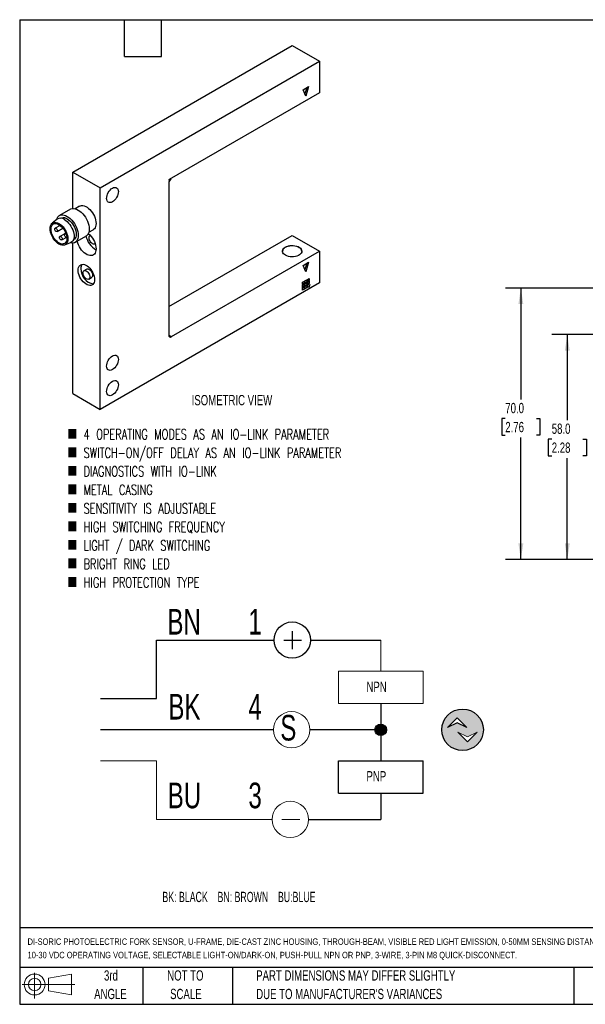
# Model space of a CAD drawing. Header units: millimetres. Extents: x 6 to 273, y 6 to 210.
# Tile 1 of 2: x 6 to 123, y 6 to 210. Entities that reach past the tile are written whole.
import ezdxf

# ---------------------------------------------------------------- set-up
doc = ezdxf.new("R2010")
doc.units = ezdxf.units.MM
doc.layers.add('DIMENSIONS', color=140, linetype='Continuous', lineweight=25)
doc.layers.add('TEXT', color=140, linetype='Continuous', lineweight=25)
doc.styles.add('SLDTEXTSTYLE0', font='TXT', dxfattribs={"width": 0.639394})
doc.styles.add('SLDTEXTSTYLE1', font='TXT', dxfattribs={"width": 0.7})
doc.styles.add('SLDTEXTSTYLE3', font='TXT', dxfattribs={"width": 0.7, "bigfont": 'bigfont'})
doc.dimstyles.new('SLDDIMSTYLE0', dxfattribs={"dimtxt": 2.158008, "dimasz": 3.302, "dimexe": 0, "dimexo": 0.0625, "dimgap": 0.539502, "dimtad": 0, "dimtih": 1, "dimtoh": 1, "dimlfac": 1.25, "dimrnd": 1e-09, "dimzin": 4, "dimdsep": 46, "dimtxsty": 'SLDTEXTSTYLE1', "dimsah": 1, "dimcen": 0.09, "dimadec": 0, "dimazin": 1, "dimtfac": 1, "dimtofl": 0, "dimtmove": 0, "dimatfit": 3, "dimfxl": 0, "dimfrac": 2, "dimtolj": 1, "dimtzin": 12, "dimarcsym": 0})

# ---------------------------------------------------------------- blocks, each defined once
blk = doc.blocks.new('SW_NOTE_0')
at = {"layer": 'DIMENSIONS', "color": 0, "insert": (0, 2.73), "char_height": 2.1167, "attachment_point": 1, "style": 'SLDTEXTSTYLE0'}
blk.add_mtext('BK: BLACK    BN: BROWN    BU:BLUE', dxfattribs=at)
blk = doc.blocks.new('SW_NOTE_0_1')
at = {"color": 0, "linetype": 'Continuous', "lineweight": 18, "insert": (0, 6.82), "char_height": 5.29, "attachment_point": 1, "style": 'SLDTEXTSTYLE1'}
blk.add_mtext('3', dxfattribs=at)
blk = doc.blocks.new('SW_NOTE_0_2')
at = {"color": 0, "linetype": 'Continuous', "lineweight": 18, "insert": (0, 6.82), "char_height": 5.29, "attachment_point": 1, "style": 'SLDTEXTSTYLE1'}
blk.add_mtext('4', dxfattribs=at)
blk = doc.blocks.new('SW_NOTE_0_3')
at = {"color": 0, "linetype": 'Continuous', "lineweight": 18, "insert": (0, 6.82), "char_height": 5.29, "attachment_point": 1, "style": 'SLDTEXTSTYLE1'}
blk.add_mtext('1', dxfattribs=at)
blk = doc.blocks.new('SW_NOTE_0_4')
at = {"color": 0, "linetype": 'Continuous', "lineweight": 18, "insert": (0, 6.82), "char_height": 5.292, "attachment_point": 1, "style": 'SLDTEXTSTYLE1'}
blk.add_mtext('BU', dxfattribs=at)
blk = doc.blocks.new('SW_NOTE_0_5')
at = {"color": 0, "linetype": 'Continuous', "lineweight": 18, "insert": (0, 6.82), "char_height": 5.292, "attachment_point": 1, "style": 'SLDTEXTSTYLE1'}
blk.add_mtext('BK', dxfattribs=at)
blk = doc.blocks.new('SW_NOTE_0_6')
at = {"color": 0, "linetype": 'Continuous', "lineweight": 18, "insert": (0, 6.82), "char_height": 5.292, "attachment_point": 1, "style": 'SLDTEXTSTYLE1'}
blk.add_mtext('BN', dxfattribs=at)
blk = doc.blocks.new('SW_NOTE_0_7')
at = {"color": 0, "linetype": 'Continuous', "lineweight": 18, "insert": (0, 6.82), "char_height": 5.29, "attachment_point": 1, "style": 'SLDTEXTSTYLE1'}
blk.add_mtext('S', dxfattribs=at)
blk = doc.blocks.new('SW_NOTE_0_8')
at = {"color": 0, "linetype": 'Continuous', "lineweight": 18, "insert": (0, 2.73), "char_height": 2.117, "attachment_point": 1, "style": 'SLDTEXTSTYLE1'}
blk.add_mtext('PNP', dxfattribs=at)
blk = doc.blocks.new('SW_NOTE_0_9')
at = {"color": 0, "linetype": 'Continuous', "lineweight": 18, "insert": (0, 2.73), "char_height": 2.117, "attachment_point": 1, "style": 'SLDTEXTSTYLE1'}
blk.add_mtext('NPN', dxfattribs=at)
blk = doc.blocks.new('DI-SORIC SHEMATIC')
h = blk.add_hatch(color=256)
edge = h.paths.add_edge_path(flags=0)
edge.add_arc((101.6, 61.86), 4.29, 0, 360)
h.paths.add_polyline_path([(102.5, 62.32), (100.5, 63.32), (98.49, 62.32), (100.5, 64.32)], flags=0)
h.paths.add_polyline_path([(102.62, 59.38), (100.62, 61.38), (102.62, 60.38), (104.62, 61.38)], flags=0)
h = blk.add_hatch(color=256)
edge = h.paths.add_edge_path(flags=0)
edge.add_arc((84.73, 61.86), 1.19, 0, 360)
for p, q in [((66.48, 82.2), (66.48, 78.53)), ((38.47, 68.29), (38.47, 80.37)), ((38.47, 80.37), (62.73, 80.37)), ((64.73, 80.37), (68.4, 80.37)), ((70.23, 80.37), (84.73, 80.37)), ((26.91, 68.29), (38.47, 68.29)), ((84.73, 67.26), (84.73, 55.44)), ((98.49, 62.32), (100.5, 64.32)), ((100.5, 63.32), (98.49, 62.32)), ((100.5, 64.32), (102.5, 62.32)), ((102.5, 62.32), (100.5, 63.32)), ((62.6, 61.86), (26.91, 61.86)), ((84.73, 61.86), (70.09, 61.86)), ((75.99, 48.76), (75.99, 55.44)), ((75.99, 55.44), (93.46, 55.44)), ((93.46, 48.76), (93.46, 55.44)), ((75.99, 48.76), (93.46, 48.76)), ((84.73, 48.76), (84.73, 43.36)), ((69.83, 43.36), (84.73, 43.36))]:
    blk.add_line(p, q)
at = {"color": 7, "linetype": 'Continuous', "lineweight": 18}
for p, q in [((84.73, 80.37), (84.73, 73.94)), ((75.99, 67.26), (75.99, 73.94)), ((75.99, 73.94), (93.46, 73.94)), ((93.46, 67.26), (93.46, 73.94)), ((75.99, 67.26), (93.46, 67.26)), ((102.62, 60.38), (100.62, 61.38)), ((100.62, 61.38), (102.62, 59.38)), ((104.62, 61.38), (102.62, 60.38)), ((102.62, 59.38), (104.62, 61.38)), ((26.91, 55.44), (38.47, 55.44)), ((38.47, 55.44), (38.47, 43.36)), ((38.47, 43.36), (62.33, 43.36)), ((64.33, 43.36), (68.01, 43.36))]:
    blk.add_line(p, q, dxfattribs=at)
for centre, radius in [((66.48, 80.37), 3.75), ((101.6, 61.86), 4.29), ((84.73, 61.86), 1.19)]:
    blk.add_circle(centre, radius)
for centre in [(66.35, 61.86), (66.08, 43.36)]:
    blk.add_circle(centre, 3.75, dxfattribs=at)
for name, p in [('SW_NOTE_0_6', (40.74, 79.98)), ('SW_NOTE_0_3', (57.44, 79.98)), ('SW_NOTE_0_9', (81.78, 69.06)), ('SW_NOTE_0_5', (40.94, 62.45)), ('SW_NOTE_0_2', (57.44, 62.45)), ('SW_NOTE_0_7', (64.02, 58.11)), ('SW_NOTE_0_8', (81.78, 50.61)), ('SW_NOTE_0_4', (40.8, 44.14)), ('SW_NOTE_0_1', (57.44, 44.14))]:
    blk.add_blockref(name, p, dxfattribs=at)
at = {"layer": 'DIMENSIONS', "color": 140}
blk.add_blockref('SW_NOTE_0', (39.7, 25.69), dxfattribs=at)
blk = doc.blocks.new('Block11')
at = {"color": 7, "linetype": 'Continuous', "lineweight": 18}
for p, q in [((2.59, 5.31), (2.59, 0)), ((5.48, 4.17), (10.18, 5.03)), ((5.48, 1.6), (5.48, 4.17)), ((10.18, 5.03), (10.18, 0.73)), ((0, 2.88), (10.87, 2.88)), ((5.48, 1.6), (10.18, 0.73))]:
    blk.add_line(p, q, dxfattribs=at)
for radius in [2.15, 1.29]:
    blk.add_circle((2.59, 2.88), radius, dxfattribs=at)
blk = doc.blocks.new('Block12')
at = {"color": 7, "linetype": 'Continuous'}
blk.add_blockref('Block11', (0, 0), dxfattribs=at)
blk = doc.blocks.new('_D_13')
at = {"layer": 'DIMENSIONS'}
for p, q in [((145.75, 144.55), (116.1, 144.55)), ((119.28, 144.55), (119.28, 126.9)), ((116.07, 122.99), (115.34, 122.99)), ((115.34, 122.99), (115.34, 119.56)), ((122.48, 122.99), (123.21, 122.99)), ((123.21, 122.99), (123.21, 119.56)), ((115.34, 119.56), (116.07, 119.56)), ((119.28, 98.15), (119.28, 119.07)), ((123.21, 119.56), (122.48, 119.56)), ((146.98, 98.15), (116.1, 98.15))]:
    blk.add_line(p, q, dxfattribs=at)
for points in [[(119.28, 144.55), (118.77, 141.25), (119.78, 141.25)], [(119.28, 98.15), (119.78, 101.45), (118.77, 101.45)]]:
    blk.add_solid(points, dxfattribs=at)
at = {"layer": 'DIMENSIONS', "char_height": 2.117, "attachment_point": 1, "style": 'SLDTEXTSTYLE1'}
for s, insert in [('58.0', (116.07, 126.2)), ('2.28', (116.07, 122.29))]:
    blk.add_mtext(s, dxfattribs=dict(at, insert=insert))
blk = doc.blocks.new('_D_14')
at = {"layer": 'DIMENSIONS'}
for p, q in [((146.98, 154.15), (106.52, 154.15)), ((109.7, 154.15), (109.7, 131.16)), ((106.49, 127.24), (105.77, 127.24)), ((105.77, 127.24), (105.77, 123.81)), ((112.91, 127.24), (113.63, 127.24)), ((113.63, 127.24), (113.63, 123.81)), ((105.77, 123.81), (106.49, 123.81)), ((109.7, 98.15), (109.7, 123.33)), ((113.63, 123.81), (112.91, 123.81)), ((146.98, 98.15), (106.52, 98.15))]:
    blk.add_line(p, q, dxfattribs=at)
for points in [[(109.7, 154.15), (109.19, 150.85), (110.21, 150.85)], [(109.7, 98.15), (110.21, 101.45), (109.19, 101.45)]]:
    blk.add_solid(points, dxfattribs=at)
at = {"layer": 'DIMENSIONS', "char_height": 2.117, "attachment_point": 1, "style": 'SLDTEXTSTYLE1'}
for s, insert in [('70.0', (106.49, 130.46)), ('2.76', (106.49, 126.54))]:
    blk.add_mtext(s, dxfattribs=dict(at, insert=insert))

msp = doc.modelspace()

# ---------------------------------------------------------------- linework, layer by layer
for p, q in [((17.2778, 178.1064), (62.5326, 204.2315)), ((62.5326, 204.2315), (68.1895, 200.9659)), ((22.9346, 174.8408), (68.1895, 200.9659)), ((68.1895, 200.9659), (68.1895, 194.4335)), ((64.7954, 195.0871), (65.9267, 195.7402)), ((65.3611, 193.7806), (64.7954, 195.0871)), ((65.5308, 195.5116), (65.1631, 194.2378)), ((65.9267, 195.7402), (65.3611, 193.7806)), ((68.1895, 194.4335), (37.1894, 176.5375)), ((17.2778, 178.1064), (22.9346, 174.8408)), ((17.2778, 170.5711), (17.2778, 178.1064)), ((22.9346, 129.1145), (22.9346, 174.8408)), ((37.0768, 176.4595), (37.5299, 176.7211)), ((37.0768, 175.8193), (37.0768, 144.4642)), ((37.5299, 176.7211), (37.5186, 176.7276)), ((18.7063, 171.0598), (17.7839, 170.5273)), ((16.8093, 170.4265), (14.5465, 169.1202)), ((14.0626, 168.3663), (13.0396, 167.5458)), ((14.6834, 167.1091), (13.6554, 166.5157)), ((14.8465, 168.6006), (14.8005, 168.574)), ((14.0554, 165.8229), (15.2764, 166.5277)), ((15.6297, 165.3693), (14.6454, 164.801)), ((15.0453, 164.1082), (16.0731, 164.7016)), ((15.8662, 165.506), (15.6353, 165.3727)), ((16.0353, 164.6799), (16.0731, 164.7017)), ((17.7463, 163.5775), (20.009, 164.8838)), ((20.5837, 165.6774), (21.5061, 166.2099)), ((20.914, 165.03), (20.8508, 164.9935)), ((37.0768, 150.3422), (62.5326, 165.0375)), ((62.5326, 165.0375), (68.1895, 161.7719)), ((15.6292, 163.0599), (16.8514, 163.5354)), ((17.2778, 132.3801), (17.2778, 163.4329)), ((17.4003, 164.0706), (17.4463, 164.0972)), ((21.8507, 163.2614), (21.914, 163.2979)), ((37.6425, 144.1375), (68.1895, 161.7719)), ((68.1895, 161.7719), (68.1895, 155.2396)), ((64.7954, 158.8327), (65.9267, 159.4858)), ((65.3611, 157.5262), (64.7954, 158.8327)), ((65.5308, 159.2572), (65.1631, 157.9834)), ((65.9267, 159.4858), (65.3611, 157.5262)), ((20.1719, 158.0692), (19.6063, 157.7427)), ((20.6062, 156.0106), (21.1719, 156.3372)), ((68.1895, 155.2396), (22.9346, 129.1145)), ((64.6539, 155.3542), (65.0499, 155.5828)), ((64.6539, 154.897), (64.6539, 155.3542)), ((65.0216, 155.1419), (64.6539, 154.9296)), ((65.0499, 155.1256), (64.6539, 154.897)), ((64.6539, 154.7663), (65.0499, 154.9949)), ((64.6539, 154.3091), (64.6539, 154.7663)), ((65.0216, 154.554), (64.6539, 154.3417)), ((65.0499, 154.5376), (64.6539, 154.3091)), ((65.0216, 155.5665), (65.0216, 155.1419)), ((65.0499, 155.1256), (65.0216, 155.1419)), ((65.0216, 154.9786), (65.0216, 154.554)), ((65.0499, 154.5376), (65.0216, 154.554)), ((65.0499, 155.5828), (65.0499, 155.1256)), ((65.0499, 154.9949), (65.0499, 154.5376)), ((65.1631, 155.6481), (65.559, 155.8767)), ((65.1631, 155.1909), (65.1631, 155.6481)), ((65.5308, 155.4358), (65.1631, 155.2235)), ((65.559, 155.4195), (65.1631, 155.1909)), ((65.1631, 155.0602), (65.559, 155.2888)), ((65.1631, 154.603), (65.1631, 155.0602)), ((65.5308, 154.8479), (65.1631, 154.6356)), ((65.559, 154.8316), (65.1631, 154.603)), ((65.1631, 154.4723), (65.559, 154.7009)), ((65.1631, 154.015), (65.1631, 154.4723)), ((65.5308, 155.8604), (65.5308, 155.4358)), ((65.559, 155.4195), (65.5308, 155.4358)), ((65.5308, 155.2725), (65.5308, 154.8479)), ((65.559, 154.8316), (65.5308, 154.8479)), ((65.5308, 154.6846), (65.5308, 154.26)), ((65.559, 155.8767), (65.559, 155.4195)), ((65.559, 155.2888), (65.559, 154.8316)), ((65.559, 154.7009), (65.559, 154.2436)), ((65.6722, 155.942), (66.0682, 156.1706)), ((65.6722, 155.4848), (65.6722, 155.942)), ((66.0399, 155.7297), (65.6722, 155.5174)), ((66.0682, 155.7134), (65.6722, 155.4848)), ((65.6722, 155.3541), (66.0682, 155.5827)), ((65.6722, 154.8969), (65.6722, 155.3541)), ((66.0399, 155.1418), (65.6722, 154.9295)), ((66.0682, 155.1255), (65.6722, 154.8969)), ((65.6722, 154.309), (65.8076, 154.8168)), ((65.8076, 154.8168), (66.1797, 154.8752)), ((66.1456, 154.8699), (66.016, 154.3837)), ((66.0399, 156.1543), (66.0399, 155.7297)), ((66.0682, 155.7134), (66.0399, 155.7297)), ((66.0399, 155.5664), (66.0399, 155.1418)), ((66.0682, 155.1255), (66.0399, 155.1418)), ((66.1797, 154.8752), (66.0443, 154.3674)), ((66.0682, 156.1706), (66.0682, 155.7134)), ((66.0682, 155.5827), (66.0682, 155.1255)), ((64.6539, 154.1784), (65.0499, 154.407)), ((64.6539, 153.7211), (64.6539, 154.1784)), ((65.0216, 153.9661), (64.6539, 153.7538)), ((65.0499, 153.9497), (64.6539, 153.7211)), ((65.0216, 154.3907), (65.0216, 153.9661)), ((65.0499, 153.9497), (65.0216, 153.9661)), ((65.0499, 154.407), (65.0499, 153.9497)), ((65.5308, 154.26), (65.1631, 154.0477)), ((65.559, 154.2436), (65.1631, 154.015)), ((65.559, 154.2436), (65.5308, 154.26)), ((66.0443, 154.3674), (65.6722, 154.309)), ((66.016, 154.3837), (65.678, 154.3306)), ((66.0443, 154.3674), (66.016, 154.3837)), ((37.0768, 144.464), (37.6425, 144.1375)), ((17.2778, 132.3801), (22.9346, 129.1145))]:
    msp.add_line(p, q)
at = {"flags": 128}
for points in [[(24.264, 172.6687), (24.2874, 172.9562), (24.3566, 173.2596), (24.469, 173.5673), (24.6202, 173.8674), (24.8045, 174.1485), (25.0148, 174.3996), (25.243, 174.6113), (25.4802, 174.7752), (25.7175, 174.8852), (25.9457, 174.937), (26.1559, 174.9286), (26.3402, 174.8604), (26.4915, 174.7348), (26.6039, 174.5569), (26.6731, 174.3334), (26.6965, 174.0729), (26.6731, 173.7854), (26.6039, 173.482), (26.4915, 173.1743), (26.3402, 172.8742), (26.1559, 172.5931), (25.9457, 172.3419), (25.7175, 172.1303), (25.4802, 171.9663), (25.243, 171.8563), (25.0148, 171.8046), (24.8045, 171.813), (24.6202, 171.8812), (24.469, 172.0067), (24.3566, 172.1847), (24.2874, 172.4082), (24.264, 172.6687)], [(18.7063, 171.0598), (18.8718, 171.135), (19.1163, 171.1863), (19.3829, 171.1807), (19.6656, 171.1182), (19.9583, 171.0002), (20.2542, 170.8293), (20.5468, 170.6095), (20.8296, 170.3455), (21.0962, 170.0433), (21.3407, 169.7097), (21.5576, 169.3521), (21.7421, 168.9784), (21.89, 168.597), (21.9982, 168.2165), (22.064, 167.8454), (22.0861, 167.4919), (22.064, 167.1639), (21.9982, 166.8687), (21.89, 166.613), (21.7421, 166.4025), (21.5576, 166.2419), (21.5061, 166.2099)], [(13.96, 168.2841), (13.9753, 168.3384), (14.0882, 168.6225), (14.2429, 168.8604), (14.4364, 169.0472), (14.6646, 169.179), (14.9231, 169.2532), (15.2064, 169.2683), (15.5089, 169.224), (15.8244, 169.1211), (16.1464, 168.9618), (16.4684, 168.7493), (16.7839, 168.488), (17.0864, 168.1831), (17.3698, 167.8408), (17.6282, 167.4682), (17.8565, 167.0728), (18.05, 166.6626), (18.2047, 166.2461), (18.3175, 165.8317), (18.3861, 165.4278), (18.4092, 165.0426), (18.3861, 164.6841), (18.3175, 164.3594), (18.2047, 164.0752), (18.05, 163.8373), (17.8565, 163.6506), (17.6282, 163.5187), (17.3698, 163.4445), (17.0864, 163.4294), (16.7839, 163.4738), (16.7289, 163.4878)], [(14.8465, 168.6006), (15.0658, 168.6903), (15.3118, 168.7223), (15.5783, 168.696), (15.8588, 168.6118), (16.1464, 168.4719), (16.434, 168.2797), (16.7145, 168.04), (16.9811, 167.7587), (17.227, 167.4426), (17.4464, 167.0996), (17.6338, 166.7381), (17.7845, 166.3671), (17.8949, 165.9955), (17.9623, 165.6327), (17.9849, 165.2876), (17.9623, 164.9685), (17.8949, 164.6835), (17.7845, 164.4394), (17.6338, 164.2424), (17.4464, 164.0972), (17.4463, 164.0972)], [(16.8093, 170.4265), (16.9274, 170.4853), (17.1858, 170.5595), (17.4692, 170.5746), (17.7717, 170.5302), (18.0871, 170.4274), (18.4092, 170.2681), (18.7312, 170.0556), (19.0466, 169.7942), (19.3491, 169.4893), (19.6325, 169.1471), (19.8909, 168.7744), (20.1192, 168.379), (20.3127, 167.9689), (20.4674, 167.5524), (20.5802, 167.1379), (20.6489, 166.734), (20.6719, 166.3489), (20.6489, 165.9903), (20.5802, 165.6656), (20.4674, 165.3815), (20.3127, 165.1436), (20.1192, 164.9568), (20.009, 164.8838)], [(14.4494, 167.4922), (14.737, 167.3), (15.0175, 167.0603), (15.284, 166.779), (15.53, 166.4629), (15.7494, 166.1199), (15.9367, 165.7584), (16.0875, 165.3874), (16.1979, 165.0159), (16.2652, 164.653), (16.2878, 164.3079), (16.2652, 163.9888), (16.1979, 163.7038), (16.0875, 163.4597), (15.9367, 163.2627), (15.7494, 163.1175), (15.53, 163.0278), (15.284, 162.9957), (15.0175, 163.0221), (14.737, 163.1063), (14.4494, 163.2462), (14.1618, 163.4384), (13.8812, 163.6781), (13.6147, 163.9594), (13.3687, 164.2755), (13.1494, 164.6185), (12.962, 164.98), (12.8113, 165.351), (12.7009, 165.7225), (12.6335, 166.0853), (12.6109, 166.4305), (12.6335, 166.7496), (12.7009, 167.0346), (12.8113, 167.2787), (12.962, 167.4757), (13.1494, 167.6209), (13.3687, 167.7106), (13.6147, 167.7426), (13.8812, 167.7163), (14.1618, 167.6321), (14.4494, 167.4922)], [(16.0899, 164.4222), (16.0675, 164.1233), (16.001, 163.8584), (15.8921, 163.6347), (15.7439, 163.4583), (15.5604, 163.334), (15.3466, 163.2653), (15.1083, 163.254), (14.8521, 163.3003), (14.5848, 163.4031), (14.3139, 163.5595), (14.0466, 163.7653), (13.7904, 164.0148), (13.5521, 164.3013), (13.3383, 164.6169), (13.1548, 164.953), (13.0066, 165.3005), (12.8978, 165.6498), (12.8312, 165.9915), (12.8089, 166.3162), (12.8312, 166.6151), (12.8978, 166.88), (13.0066, 167.1037), (13.1548, 167.2801), (13.3383, 167.4043), (13.5521, 167.4731), (13.7904, 167.4844), (14.0466, 167.4381), (14.3139, 167.3353), (14.5848, 167.1789), (14.8521, 166.9731), (15.1083, 166.7236), (15.3466, 166.4371), (15.5604, 166.1215), (15.7439, 165.7854), (15.8921, 165.4379), (16.001, 165.0886), (16.0675, 164.7469), (16.0899, 164.4222)], [(15.5807, 168.3086), (15.8758, 168.1127), (16.1643, 167.8702), (16.4398, 167.5863), (16.6961, 167.2675), (16.9274, 166.9209), (17.1287, 166.5542), (17.2954, 166.1756), (17.4238, 165.7936), (17.511, 165.4168), (17.5551, 165.0534), (17.5551, 164.7117), (17.511, 164.3993), (17.4238, 164.1231), (17.2954, 163.8893), (17.1287, 163.7032), (16.9274, 163.5689), (16.8514, 163.5354)], [(14.1382, 166.006), (14.1167, 165.8934), (14.0554, 165.8229), (13.9636, 165.805), (13.8554, 165.8427), (13.7472, 165.93), (13.6554, 166.0538), (13.5941, 166.1951), (13.5726, 166.3326), (13.5941, 166.4451), (13.6554, 166.5157), (13.7472, 166.5335), (13.8554, 166.4959), (13.9636, 166.4085), (14.0554, 166.2848), (14.1167, 166.1434), (14.1382, 166.006)], [(15.1282, 164.2913), (15.1067, 164.1788), (15.0453, 164.1082), (14.9536, 164.0904), (14.8453, 164.128), (14.7371, 164.2154), (14.6453, 164.3391), (14.584, 164.4805), (14.5625, 164.6179), (14.584, 164.7305), (14.6453, 164.801), (14.7371, 164.8189), (14.8453, 164.7812), (14.9536, 164.6939), (15.0453, 164.5701), (15.1067, 164.4288), (15.1282, 164.2913)], [(16.072, 164.7109), (16.0353, 164.6799), (15.9435, 164.6621), (15.8353, 164.6997), (15.7271, 164.787), (15.6353, 164.9108), (15.574, 165.0522), (15.5524, 165.1896), (15.574, 165.3021), (15.6353, 165.3727), (15.7271, 165.3905), (15.8353, 165.3529), (15.9435, 165.2656), (15.9546, 165.2536)], [(20.491, 165.4296), (20.5468, 165.3836), (20.8296, 165.1197), (21.0962, 164.8175), (21.3407, 164.4838), (21.5576, 164.1262), (21.7421, 163.7525), (21.89, 163.3712), (21.9982, 162.9907), (22.064, 162.6195), (22.0861, 162.266), (22.064, 161.938), (21.9982, 161.6429), (21.89, 161.3872), (21.7421, 161.1767), (21.5576, 161.016), (21.3407, 160.9088), (21.0962, 160.8575), (20.8296, 160.8631), (20.5468, 160.9256), (20.2542, 161.0436), (19.9583, 161.2145), (19.6656, 161.4343), (19.3829, 161.6983), (19.1163, 162.0004), (18.8718, 162.3341), (18.6548, 162.6917), (18.4703, 163.0654), (18.3224, 163.4468), (18.2143, 163.8273), (18.2101, 163.8453)], [(21.9113, 163.3061), (21.8662, 163.2709), (21.7296, 163.2192), (21.5692, 163.2247), (21.3951, 163.2868), (21.2182, 163.4018), (21.0497, 163.5624), (20.9, 163.7584), (20.7787, 163.9777), (20.6933, 164.2064), (20.6492, 164.43), (20.6492, 164.6347), (20.6933, 164.8075), (20.7787, 164.9376), (20.9, 165.0168), (20.9199, 165.0236)], [(61.1184, 162.5883), (61.3937, 162.721), (61.7055, 162.8231), (62.0439, 162.8915), (62.3981, 162.9239), (62.7566, 162.9192), (63.1078, 162.8777), (63.4406, 162.8006), (63.7442, 162.6905), (64.0089, 162.5509), (64.2261, 162.3862), (64.3889, 162.2017), (64.492, 162.0035), (64.5321, 161.7978), (64.508, 161.5913), (64.4204, 161.3906), (64.2721, 161.2021), (64.0679, 161.032), (63.8144, 160.8856), (63.5196, 160.7677), (63.1932, 160.6821), (62.8455, 160.6315), (62.4877, 160.6176), (62.1314, 160.6408), (61.788, 160.7003), (61.4686, 160.7943), (61.1833, 160.9197), (60.9414, 161.0725), (60.7506, 161.2477), (60.6171, 161.4398), (60.5452, 161.6426), (60.5372, 161.8496), (60.5932, 162.054), (60.7117, 162.2494), (60.8886, 162.4294), (61.1184, 162.5883)], [(64.5326, 161.7392), (64.5321, 161.7651), (64.492, 161.9708), (64.3889, 162.1691), (64.2261, 162.3535), (64.0089, 162.5182), (63.7442, 162.6578), (63.4406, 162.768), (63.1078, 162.845), (62.7566, 162.8866), (62.3981, 162.8912), (62.0439, 162.8588), (61.7055, 162.7905), (61.3937, 162.6883), (61.1184, 162.5556)], [(18.4092, 157.8563), (18.4323, 158.1655), (18.5011, 158.4396), (18.6137, 158.671), (18.767, 158.8534), (18.9568, 158.982), (19.178, 159.0531), (19.4245, 159.0648), (19.6896, 159.0169), (19.9661, 158.9105), (20.2464, 158.7487), (20.5228, 158.5359), (20.7879, 158.2777), (21.0344, 157.9814), (21.2556, 157.6549), (21.4454, 157.3072), (21.5987, 156.9477), (21.7113, 156.5863), (21.7801, 156.2329), (21.8033, 155.8969), (21.7801, 155.5878), (21.7113, 155.3137), (21.5987, 155.0823), (21.4454, 154.8999), (21.2556, 154.7713), (21.0344, 154.7002), (20.7879, 154.6885), (20.5228, 154.7364), (20.2464, 154.8427), (19.9661, 155.0045), (19.6896, 155.2174), (19.4245, 155.4755), (19.178, 155.7719), (18.9568, 156.0984), (18.767, 156.4461), (18.6137, 156.8055), (18.5011, 157.1669), (18.4323, 157.5204), (18.4092, 157.8563)], [(19.3991, 157.2848), (19.4213, 157.4751), (19.4866, 157.6277), (19.5908, 157.7332), (19.7273, 157.7848), (19.8877, 157.7794), (20.0618, 157.7172), (20.2387, 157.6022), (20.4073, 157.4417), (20.5569, 157.2456), (20.6783, 157.0263), (20.7637, 156.7977), (20.8077, 156.574), (20.8077, 156.3693), (20.7637, 156.1965), (20.6783, 156.0664), (20.5569, 155.9873), (20.4073, 155.964), (20.2387, 155.9981), (20.0618, 156.0873), (19.8877, 156.2262), (19.7273, 156.4059), (19.5908, 156.6152), (19.4866, 156.841), (19.4213, 157.069), (19.3991, 157.2848)], [(20.1719, 158.0692), (20.293, 158.1114), (20.4534, 158.1059), (20.6275, 158.0438), (20.8044, 157.9288), (20.973, 157.7682), (21.1226, 157.5722), (21.244, 157.3529), (21.3294, 157.1243), (21.3734, 156.9006), (21.3734, 156.6959), (21.3294, 156.5231), (21.244, 156.393), (21.1719, 156.3372)], [(24.264, 138.0473), (24.2874, 138.3348), (24.3566, 138.6383), (24.469, 138.9459), (24.6202, 139.2461), (24.8045, 139.5271), (25.0148, 139.7783), (25.243, 139.9899), (25.4802, 140.1539), (25.7175, 140.2639), (25.9457, 140.3157), (26.1559, 140.3073), (26.3402, 140.239), (26.4915, 140.1135), (26.6039, 139.9356), (26.6731, 139.7121), (26.6965, 139.4516), (26.6731, 139.1641), (26.6039, 138.8607), (26.4915, 138.553), (26.3402, 138.2528), (26.1559, 137.9718), (25.9457, 137.7206), (25.7175, 137.509), (25.4802, 137.345), (25.243, 137.235), (25.0148, 137.1832), (24.8045, 137.1916), (24.6202, 137.2599), (24.469, 137.3854), (24.3566, 137.5633), (24.2874, 137.7868), (24.264, 138.0473)], [(24.264, 132.8215), (24.2874, 133.109), (24.3566, 133.4124), (24.469, 133.7201), (24.6202, 134.0202), (24.8045, 134.3013), (25.0148, 134.5525), (25.243, 134.7641), (25.4802, 134.928), (25.7175, 135.038), (25.9457, 135.0898), (26.1559, 135.0814), (26.3402, 135.0132), (26.4915, 134.8877), (26.6039, 134.7097), (26.6731, 134.4862), (26.6965, 134.2257), (26.6731, 133.9382), (26.6039, 133.6348), (26.4915, 133.3271), (26.3402, 133.027), (26.1559, 132.7459), (25.9457, 132.4947), (25.7175, 132.2831), (25.4802, 132.1191), (25.243, 132.0092), (25.0148, 131.9574), (24.8045, 131.9658), (24.6202, 132.034), (24.469, 132.1595), (24.3566, 132.3375), (24.2874, 132.561), (24.264, 132.8215)]]:
    msp.add_lwpolyline(points, dxfattribs=at)
for centre, radius, start, end in [((38.3277, 175.7554), 1.2526, 129.565251, 177.076901), ((37.6262, 175.7873), 0.8681, 120.210344, 129.260338), ((14.7799, 167.239), 1.3362, 53.178996, 122.469204), ((24.137, 165.7487), 4.2052, 191.777859, 240.705269), ((61.5036, 161.6609), 0.9741, 113.292394, 175.387465), ((20.3747, 158.2605), 1.402, 145.234966, 183.171314), ((22.0634, 158.0685), 3.0906, 177.879134, 260.535801), ((37.4216, 144.4082), 0.3494, 170.785963, 309.203285)]:
    msp.add_arc(centre, radius, start, end)
at = {"layer": 'TEXT'}
for p, q in [((6.35, 209.55), (273.05, 209.55)), ((6.35, 209.55), (6.35, 6.35)), ((27.94, 201.93), (27.94, 209.55)), ((35.56, 201.93), (35.56, 209.55)), ((27.94, 201.93), (35.56, 201.93)), ((273.05, 22.1261), (6.35, 22.1261)), ((273.05, 13.97), (6.35, 13.97)), ((31.75, 13.97), (31.75, 6.35)), ((50.2116, 13.97), (50.2116, 6.35)), ((120.6465, 13.97), (120.6465, 6.35)), ((6.35, 6.35), (273.05, 6.35))]:
    msp.add_line(p, q, dxfattribs=at)

# ---------------------------------------------------------------- block references
at = {"layer": 'DIMENSIONS'}
msp.add_blockref('DI-SORIC SHEMATIC', (-3.9241, 1.1436), dxfattribs=at)
at = {"layer": 'TEXT'}
msp.add_blockref('Block12', (6.8379, 7.5539), dxfattribs=at)

# ---------------------------------------------------------------- texts
at = {"layer": 'DIMENSIONS', "char_height": 2.116667, "attachment_point": 1}
for s, insert, style in [('ISOMETRIC VIEW', (41.8075, 132.0971), 'SLDTEXTSTYLE1'), ('■ 4 OPERATING MODES AS AN IO-LINK PARAMETER', (16.2006, 125.0419), 'SLDTEXTSTYLE3'), ('■ SWITCH-ON/OFF DELAY AS AN IO-LINK PARAMETER', (16.2006, 121.2197), 'SLDTEXTSTYLE3'), ('■ DIAGNOSTICS WITH IO-LINK', (16.2006, 117.3975), 'SLDTEXTSTYLE3'), ('■ METAL CASING', (16.2006, 113.5753), 'SLDTEXTSTYLE3'), ('■ SENSITIVITY IS ADJUSTABLE', (16.2006, 109.753), 'SLDTEXTSTYLE3'), ('■ HIGH SWITCHING FREQUENCY', (16.2006, 105.9308), 'SLDTEXTSTYLE3'), ('■ LIGHT / DARK SWITCHING', (16.2006, 102.1086), 'SLDTEXTSTYLE3'), ('■ BRIGHT RING LED', (16.2006, 98.2864), 'SLDTEXTSTYLE3'), ('■ HIGH PROTECTION TYPE', (16.2006, 94.4642), 'SLDTEXTSTYLE3')]:
    msp.add_mtext(s, dxfattribs=dict(at, insert=insert, style=style))
at = {"layer": 'TEXT', "style": 'SLDTEXTSTYLE1'}
for s, insert, char_height, attachment_point in [('DI-SORIC PHOTOELECTRIC FORK SENSOR, U-FRAME, DIE-CAST ZINC HOUSING, THROUGH-BEAM, VISIBLE RED LIGHT EMISSION, 0-50MM SENSING DISTANCE,', (7.9657, 19.9452), 1.3229167, 1), ('10-30 VDC OPERATING VOLTAGE, SELECTABLE LIGHT-ON/DARK-ON, PUSH-PULL NPN OR PNP, 3-WIRE, 3-PIN M8 QUICK-DISCONNECT.', (7.9657, 17.1813), 1.3229167, 1), ('3rd', (25.1625, 13.364), 2.11667, 2), ('NOT TO', (40.5158, 13.364), 2.11667, 2), ('PART DIMENSIONS MAY DIFFER SLIGHTLY', (55.1193, 13.364), 2.116667, 1), ('ANGLE', (25.0649, 9.5418), 2.11667, 2), ('SCALE', (40.6121, 9.5418), 2.11667, 2), ("DUE TO MANUFACTURER'S VARIANCES", (55.1193, 9.5418), 2.116667, 1)]:
    msp.add_mtext(s, dxfattribs=dict(at, insert=insert, char_height=char_height, attachment_point=attachment_point))

# ---------------------------------------------------------------- dimensions: what is measured, and where the dimension line sits
at = {"layer": 'DIMENSIONS'}
for base, p2, picture, middle in [((109.6992, 154.1503), (148.2524, 154.1503), '_D_14', (109.6992, 127.2436)), ((119.276, 144.5503), (147.0204, 144.5503), '_D_13', (119.276, 122.9872))]:
    dim = msp.add_linear_dim(base=base, p1=(148.2524, 98.1503), p2=p2, angle=90, dimstyle='SLDDIMSTYLE0', dxfattribs=at)
    dim.commit()
    dim.dimension.update_dxf_attribs({"geometry": picture, "text_midpoint": middle, "dimtype": 160})

doc.saveas('drawing.dxf')
